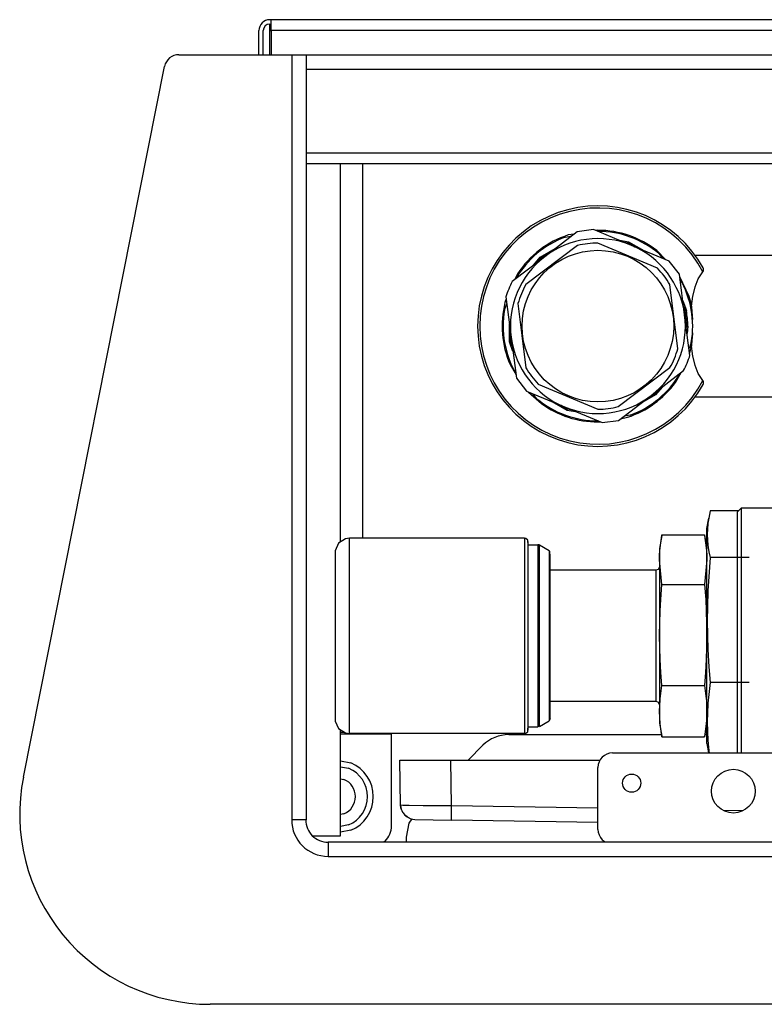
# Model space of a CAD drawing. Header units: millimetres. Extents: x -368 to 367, y 0 to 87.
# Tile 1 of 9: x -368 to -301, y 0 to 87. Entities that reach past the tile are written whole.
import ezdxf

# ---------------------------------------------------------------- set-up
doc = ezdxf.new("R2010")
doc.units = ezdxf.units.MM

# ---------------------------------------------------------------- blocks, each defined once
blk = doc.blocks.new('B0176_213036B_LAMIERA_ESTETICA_POSTERIORE__50', base_point=(-85095, 64823.81))
at = {"color": 7, "linetype": 'Continuous'}
for p, q in [((-85093.3, 64828.61), (-85093.5, 64828.61)), ((-85093.5, 64828.01), (-85093.3, 64828.01)), ((-85093.5, 64827.11), (-85093.5, 64828.01)), ((-85093.3, 64827.11), (-85093.3, 64828.61)), ((-84026.5, 64828.61), (-85093.3, 64828.61)), ((-85095, 64823.81), (-85095, 64827.11)), ((-85094.4, 64823.81), (-85094.4, 64827.11)), ((-85093.5, 64823.81), (-85093.5, 64827.11)), ((-85093.3, 64827.11), (-85093.3, 64823.81))]:
    blk.add_line(p, q, dxfattribs=at)
at = {"color": 124, "linetype": 'Continuous'}
for p in [(-85093.5, 64827.11), (-84026.5, 64827.11)]:
    blk.add_line(p, (-85093.3, 64827.11), dxfattribs=at)
at = {"color": 7, "linetype": 'Continuous'}
for radius in [1.5, 0.9]:
    blk.add_arc((-85093.5, 64827.11), radius, 90, 180, dxfattribs=at)

msp = doc.modelspace()

# ---------------------------------------------------------------- linework, layer by layer
at = {"color": 7, "linetype": 'Continuous'}
for p, q in [((-353.368, 84.141), (-343.358, 84.141)), ((-343.358, 84.141), (-342.064, 84.141)), ((-342.064, 84.141), (342.064, 84.141)), ((-342.064, 84.141), (-342.064, 84.132)), ((-342.064, 84.132), (-342.064, 84.112)), ((-342.064, 84.112), (-342.064, 82.846)), ((-367.176, 19.991), (-354.637, 83.098)), ((-293.521, -0.194), (-350.607, -0.194))]:
    msp.add_line(p, q, dxfattribs=at)
at = {"color": 9, "linetype": 'Continuous'}
for p, q in [((-343.358, 84.141), (-343.358, 16.181)), ((-342.064, 82.846), (-342.064, 75.403)), ((-342.064, 75.403), (-342.064, 74.432)), ((342.064, 75.403), (-342.064, 75.403)), ((342.064, 74.432), (-342.064, 74.432)), ((-342.064, 74.432), (-342.064, 16.181)), ((-339.022, 40.862), (-339.022, 74.432)), ((-337.08, 74.432), (-337.08, 41.2)), ((-318.013, 68.411), (-320.899, 66.199)), ((-318.274, 68.21), (-318.804, 68.127)), ((-316.557, 68.602), (-318.013, 68.411)), ((-313.198, 67.208), (-316.557, 68.602)), ((-316.174, 68.543), (-316.349, 68.515)), ((-316.184, 68.447), (-316.174, 68.448)), ((-319.052, 67.941), (-318.499, 68.038)), ((-310.883, 65.177), (-316.178, 67.413)), ((-314.361, 67.691), (-313.446, 67.529)), ((-313.881, 67.492), (-313.485, 67.422)), ((-313.485, 67.422), (-312.905, 67.087)), ((-313.446, 67.529), (-312.105, 66.755)), ((-317.983, 67.188), (-322.566, 63.721)), ((-321.301, 66.144), (-319.959, 66.919)), ((-309.84, 65.815), (-313.198, 67.208)), ((-310.182, 65.957), (-310.948, 66.749)), ((-310.766, 66.48), (-310.405, 66.05)), ((-320.899, 66.199), (-323.785, 63.986)), ((-321.898, 65.433), (-321.301, 66.144)), ((-321.486, 65.749), (-321.228, 66.057)), ((-321.228, 66.057), (-320.647, 66.392)), ((-308.946, 64.649), (-309.84, 65.815)), ((-307.559, 66.345), (-297.785, 66.345)), ((-307.111, 64.499), (-306.857, 64.854)), ((-306.857, 64.854), (-306.809, 64.936)), ((-306.796, 65.116), (-306.831, 65.207)), ((-306.809, 64.936), (-306.788, 65.025)), ((-306.787, 65.045), (-306.796, 65.116)), ((-306.788, 65.025), (-306.787, 65.045)), ((-323.298, 64.688), (-323.546, 64.17)), ((-323.464, 64.232), (-323.461, 64.241)), ((-308.473, 61.044), (-308.946, 64.649)), ((-308.082, 62.664), (-308.914, 64.401)), ((-308.894, 64.249), (-308.887, 64.241)), ((-307.55, 63.52), (-307.261, 64.235)), ((-307.261, 64.235), (-307.111, 64.499)), ((-309.075, 58.024), (-309.786, 63.727)), ((-307.727, 62.787), (-307.55, 63.52)), ((-324.326, 62.46), (-324.423, 62.123)), ((-324.348, 62.63), (-323.875, 59.024)), ((-308.637, 62.292), (-308.319, 61.419)), ((-307.854, 61.815), (-307.782, 62.453)), ((-307.782, 62.453), (-307.739, 62.722)), ((-307.739, 62.722), (-307.727, 62.787)), ((-324.46, 61.495), (-324.268, 62.023)), ((-323.274, 62.045), (-322.918, 59.193)), ((-308.569, 61.777), (-308.432, 61.399)), ((-307.854, 61.815), (-307.859, 61.734)), ((-307.859, 61.734), (-307.84, 61.3)), ((-307.84, 61.3), (-307.781, 60.626)), ((-308.001, 57.439), (-308.473, 61.044)), ((-324.029, 58.649), (-324.029, 60.199)), ((-308.313, 60.034), (-308.324, 59.905)), ((-308.198, 60.034), (-308.255, 59.381)), ((-323.712, 57.777), (-324.029, 58.649)), ((-323.916, 58.669), (-323.916, 59.339)), ((-323.779, 58.292), (-323.916, 58.669)), ((-323.875, 59.024), (-323.402, 55.419)), ((-322.918, 59.193), (-322.562, 56.342)), ((-307.84, 58.768), (-307.858, 58.333)), ((-307.789, 59.336), (-307.84, 58.768)), ((-307.781, 59.443), (-307.789, 59.336)), ((-307.888, 58.573), (-308.08, 58.045)), ((-308.024, 57.619), (-307.854, 58.253)), ((-307.858, 58.333), (-307.854, 58.253)), ((-307.782, 57.616), (-307.854, 58.253)), ((-307.739, 57.347), (-307.782, 57.616)), ((-307.727, 57.282), (-307.739, 57.347)), ((-307.55, 56.548), (-307.727, 57.282)), ((-323.966, 56.616), (-323.439, 55.697)), ((-314.366, 52.881), (-309.783, 56.348)), ((-311.449, 53.87), (-308.563, 56.082)), ((-307.261, 55.833), (-307.55, 56.548)), ((-323.455, 55.82), (-323.461, 55.827)), ((-323.402, 55.419), (-322.509, 54.253)), ((-309.29, 55.033), (-308.787, 55.911)), ((-308.884, 55.836), (-308.887, 55.827)), ((-307.111, 55.569), (-307.261, 55.833)), ((-306.857, 55.214), (-307.111, 55.569)), ((-306.808, 55.13), (-306.857, 55.214)), ((-306.788, 55.041), (-306.808, 55.13)), ((-322.509, 54.253), (-319.15, 52.86)), ((-321.465, 54.891), (-316.171, 52.656)), ((-310.863, 54.32), (-311.121, 54.012)), ((-310.451, 54.636), (-311.047, 53.924)), ((-306.831, 54.862), (-306.796, 54.952)), ((-306.796, 54.952), (-306.787, 55.024)), ((-306.787, 55.024), (-306.788, 55.041)), ((-322.332, 54.18), (-321.176, 53.15)), ((-321.583, 53.589), (-321.944, 54.019)), ((-314.335, 51.658), (-311.449, 53.87)), ((-311.047, 53.924), (-312.389, 53.15)), ((-311.121, 54.012), (-311.701, 53.677)), ((-297.785, 53.724), (-307.559, 53.724)), ((-318.902, 52.539), (-320.244, 53.314)), ((-318.863, 52.647), (-319.443, 52.982)), ((-319.15, 52.86), (-315.792, 51.467)), ((-317.988, 52.378), (-318.902, 52.539)), ((-318.468, 52.577), (-318.863, 52.647)), ((-316.165, 51.622), (-316.174, 51.62)), ((-315.792, 51.467), (-314.335, 51.658)), ((-314.161, 51.791), (-313.545, 51.942)), ((-313.296, 52.128), (-313.85, 52.03)), ((-316.174, 51.525), (-315.973, 51.542)), ((-303.456, 43.853), (-303.78, 43.53)), ((-295.634, 43.853), (-303.456, 43.853)), ((-303.456, 43.853), (-303.456, 32.527)), ((-306.498, 42.074), (-306.339, 42.977)), ((-306.339, 42.977), (-306.407, 42.527)), ((-306.205, 43.62), (-306.339, 42.977)), ((-303.69, 43.62), (-306.205, 43.62)), ((-303.78, 30.288), (-303.78, 43.53)), ((-306.498, 32.527), (-306.498, 42.074)), ((-306.407, 42.527), (-306.458, 41.971)), ((-338.577, 41.147), (-339.191, 40.753)), ((-338.213, 41.2), (-338.577, 41.147)), ((-322.679, 41.2), (-338.213, 41.2)), ((-338.213, 31.293), (-338.213, 41.2)), ((-322.568, 41.18), (-322.679, 41.2)), ((-322.679, 41.2), (-322.679, 23.854)), ((-322.399, 41.038), (-322.568, 41.18)), ((-310.502, 41.448), (-310.705, 40.294)), ((-310.653, 40.352), (-310.502, 41.448)), ((-310.502, 41.448), (-310.493, 41.495)), ((-310.493, 41.495), (-306.71, 41.495)), ((-306.71, 41.495), (-306.702, 41.448)), ((-306.702, 41.448), (-306.498, 40.294)), ((-306.702, 41.448), (-306.55, 40.352)), ((-306.458, 41.971), (-306.47, 41.547)), ((-306.47, 41.547), (-306.451, 41.021)), ((-339.191, 40.753), (-339.494, 40.09)), ((-322.36, 40.82), (-322.399, 41.038)), ((-322.37, 40.538), (-322.399, 41.038)), ((-322.384, 40.779), (-322.36, 40.82)), ((-322.376, 39.979), (-322.37, 40.538)), ((-322.375, 40.617), (-321.509, 40.617)), ((-322.367, 40.617), (-322.36, 40.82)), ((-321.399, 40.598), (-321.509, 40.617)), ((-321.509, 40.617), (-321.509, 24.436)), ((-321.348, 40.574), (-321.399, 40.598)), ((-320.495, 40.081), (-321.348, 40.574)), ((-321.348, 31.925), (-321.348, 40.574)), ((-310.705, 40.294), (-310.705, 39.289)), ((-310.695, 39.763), (-310.653, 40.352)), ((-306.55, 40.352), (-306.509, 39.763)), ((-306.451, 41.021), (-306.407, 40.567)), ((-306.407, 40.567), (-306.316, 39.994)), ((-339.494, 40.09), (-339.507, 39.905)), ((-339.507, 39.905), (-339.507, 25.447)), ((-322.37, 39.551), (-322.376, 39.979)), ((-322.373, 38.523), (-322.37, 39.551)), ((-320.435, 40.022), (-320.495, 40.081)), ((-320.495, 40.081), (-320.495, 24.972)), ((-320.414, 39.612), (-320.435, 40.022)), ((-320.414, 25.195), (-320.414, 39.612)), ((-310.705, 39.289), (-310.695, 39.763)), ((-306.509, 39.763), (-306.498, 39.289)), ((-306.205, 39.474), (-306.338, 37.769)), ((-306.316, 39.994), (-306.205, 39.474)), ((-302.737, 39.474), (-306.205, 39.474)), ((-322.372, 36.599), (-322.373, 38.523)), ((-310.71, 38.619), (-310.821, 38.428)), ((-310.705, 38.676), (-310.71, 38.619)), ((-310.493, 37.083), (-310.705, 39.289)), ((-310.705, 39.289), (-310.705, 32.599)), ((-306.498, 39.289), (-306.71, 37.083)), ((-311.029, 38.352), (-320.414, 38.352)), ((-310.821, 38.428), (-311.029, 38.352)), ((-311.029, 38.352), (-311.029, 35.439)), ((-306.338, 37.769), (-306.407, 36.549)), ((-310.596, 35.757), (-310.493, 37.083)), ((-310.493, 37.083), (-306.71, 37.083)), ((-306.71, 37.083), (-306.607, 35.757)), ((-322.37, 29.058), (-322.372, 36.599)), ((-306.407, 36.549), (-306.458, 35.062)), ((-311.029, 35.439), (-311.029, 26.702)), ((-310.653, 34.76), (-310.596, 35.757)), ((-306.607, 35.757), (-306.55, 34.76)), ((-306.458, 35.062), (-306.47, 33.927)), ((-310.705, 32.599), (-310.653, 34.76)), ((-306.55, 34.76), (-306.498, 32.599)), ((-306.47, 33.927), (-306.451, 32.521)), ((-310.705, 32.525), (-310.705, 32.599)), ((-310.705, 32.599), (-310.705, 25.837)), ((-310.653, 30.437), (-310.705, 32.525)), ((-306.498, 32.525), (-306.55, 30.437)), ((-306.498, 32.599), (-306.498, 32.525)), ((-306.498, 22.98), (-306.498, 32.527)), ((-306.451, 32.521), (-306.407, 31.306)), ((-303.456, 32.527), (-303.456, 22.849)), ((-321.348, 24.48), (-321.348, 31.925)), ((-338.213, 23.854), (-338.213, 31.293)), ((-306.407, 31.306), (-306.316, 29.772)), ((-310.585, 29.271), (-310.653, 30.437)), ((-306.55, 30.437), (-306.618, 29.271)), ((-306.316, 29.772), (-306.205, 28.381)), ((-303.78, 23.126), (-303.78, 30.288)), ((-322.368, 25.829), (-322.37, 29.058)), ((-310.493, 28.115), (-310.585, 29.271)), ((-306.618, 29.271), (-306.71, 28.115)), ((-310.653, 26.935), (-310.493, 28.115)), ((-310.493, 28.115), (-306.71, 28.115)), ((-306.71, 28.115), (-306.55, 26.935)), ((-306.205, 28.381), (-306.338, 27.313)), ((-302.737, 28.381), (-306.205, 28.381)), ((-306.338, 27.313), (-306.407, 26.549)), ((-311.029, 26.702), (-320.414, 26.702)), ((-310.821, 26.626), (-311.029, 26.702)), ((-310.71, 26.434), (-310.821, 26.626)), ((-310.705, 26.749), (-310.71, 26.434)), ((-310.705, 25.837), (-310.66, 26.857)), ((-310.66, 26.857), (-310.653, 26.935)), ((-306.55, 26.935), (-306.543, 26.857)), ((-306.543, 26.857), (-306.498, 25.837)), ((-306.407, 26.549), (-306.458, 25.618)), ((-339.507, 25.447), (-339.494, 24.964)), ((-322.37, 25.503), (-322.368, 25.829)), ((-322.366, 24.692), (-322.37, 25.503)), ((-310.691, 25.272), (-310.705, 25.837)), ((-310.705, 25.837), (-310.705, 24.76)), ((-306.498, 25.837), (-306.512, 25.272)), ((-306.458, 25.618), (-306.47, 24.907)), ((-339.494, 24.964), (-339.191, 24.301)), ((-322.37, 24.516), (-322.366, 24.692)), ((-322.36, 24.234), (-322.37, 24.516)), ((-321.452, 24.537), (-321.509, 24.436)), ((-321.399, 24.546), (-321.452, 24.537)), ((-321.372, 24.558), (-321.399, 24.546)), ((-321.348, 24.48), (-321.372, 24.558)), ((-321.348, 24.48), (-320.495, 24.972)), ((-321.348, 24.57), (-321.348, 24.48)), ((-320.435, 25.115), (-320.495, 24.972)), ((-320.414, 25.195), (-320.435, 25.115)), ((-310.705, 24.76), (-310.502, 23.605)), ((-310.653, 24.739), (-310.691, 25.272)), ((-310.493, 23.559), (-310.653, 24.739)), ((-306.55, 24.739), (-306.71, 23.559)), ((-306.498, 24.76), (-306.702, 23.605)), ((-306.512, 25.272), (-306.55, 24.739)), ((-306.47, 24.907), (-306.451, 24.026)), ((-339.191, 24.301), (-338.577, 23.906)), ((-339.022, 14.757), (-339.022, 24.192)), ((-339.022, 23.977), (-338.687, 23.977)), ((-339.022, 23.815), (-334.491, 23.815)), ((-338.577, 23.906), (-338.213, 23.854)), ((-322.679, 23.854), (-338.213, 23.854)), ((-334.491, 23.854), (-334.491, 23.815)), ((-334.491, 15.663), (-334.491, 23.815)), ((-324.089, 23.754), (-310.528, 23.754)), ((-322.679, 23.854), (-322.568, 23.873)), ((-322.568, 23.873), (-322.399, 24.016)), ((-322.399, 24.016), (-322.384, 24.275)), ((-322.399, 24.016), (-322.36, 24.234)), ((-322.384, 24.275), (-322.375, 24.436)), ((-322.367, 24.436), (-321.509, 24.436)), ((-306.676, 23.754), (-306.498, 23.754)), ((-306.451, 24.026), (-306.407, 23.266)), ((-327.695, 21.488), (-326.378, 22.806)), ((-310.502, 23.605), (-310.493, 23.559)), ((-310.493, 23.559), (-306.71, 23.559)), ((-306.71, 23.559), (-306.702, 23.605)), ((-306.498, 22.98), (-306.349, 22.135)), ((-306.407, 23.266), (-306.316, 22.305)), ((-303.78, 22.135), (-303.78, 23.126)), ((-303.456, 22.849), (-303.456, 22.135)), ((-314.88, 22.135), (-258.247, 22.135)), ((-306.316, 22.305), (-306.295, 22.135)), ((-339.022, 21.424), (-338.107, 21.242)), ((-333.759, 21.488), (-329.229, 21.488)), ((-333.689, 17.5), (-333.759, 21.488)), ((-329.229, 21.488), (-315.974, 21.488)), ((-329.158, 17.443), (-329.229, 21.488)), ((-339.022, 20.906), (-338.305, 20.763)), ((-316.174, 15.339), (-316.174, 20.841)), ((-339.022, 19.838), (-338.714, 19.777)), ((-333.669, 17.297), (-333.689, 17.5)), ((-333.493, 17.47), (-333.689, 17.5)), ((-333.689, 17.5), (-333.669, 17.297)), ((-338.714, 16.727), (-339.022, 16.666)), ((-333.629, 17.133), (-333.669, 17.297)), ((-333.669, 17.297), (-333.629, 17.133)), ((-333.629, 17.133), (-333.586, 17.016)), ((-333.586, 17.016), (-333.516, 16.875)), ((-333.516, 16.875), (-333.468, 16.798)), ((-332.925, 17.448), (-333.493, 17.47)), ((-333.468, 16.798), (-333.31, 16.607)), ((-331.675, 17.434), (-332.925, 17.448)), ((-329.158, 17.443), (-331.675, 17.434)), ((-329.181, 16.172), (-329.158, 17.443)), ((-316.174, 17.217), (-329.158, 17.443)), ((-303.321, 16.992), (-305.011, 17.022)), ((-342.105, 16.181), (-343.358, 16.181)), ((-342.105, 16.181), (-342.064, 16.181)), ((-338.305, 15.741), (-339.022, 15.598)), ((-333.227, 16.531), (-333.31, 16.607)), ((-333.31, 16.607), (-333.227, 16.531)), ((-333.118, 16.449), (-333.227, 16.531)), ((-333.227, 16.531), (-333.118, 16.449)), ((-332.95, 15.885), (-333.197, 14.646)), ((-332.9, 16.331), (-333.118, 16.449)), ((-333.118, 16.449), (-332.9, 16.331)), ((-332.691, 16.273), (-332.95, 15.885)), ((-332.9, 16.331), (-332.837, 16.306)), ((-332.837, 16.306), (-332.784, 16.288)), ((-332.784, 16.288), (-332.417, 16.228)), ((-332.417, 16.228), (-329.181, 16.172)), ((-316.174, 15.944), (-329.181, 16.172)), ((-338.107, 15.262), (-339.022, 15.08)), ((-341.499, 14.757), (-339.022, 14.757)), ((-340.122, 14.239), (-292.874, 14.239)), ((-340.122, 14.198), (-340.122, 14.239)), ((-340.122, 14.198), (-340.122, 12.945)), ((-335.06, 14.29), (-335.136, 14.239)), ((-333.197, 14.646), (-333.197, 14.239)), ((-315.795, 14.424), (-315.518, 14.239)), ((-340.122, 12.945), (-292.874, 12.945))]:
    msp.add_line(p, q, dxfattribs=at)
at = {"color": 124, "linetype": 'Continuous'}
msp.add_line((-342.064, 82.846), (342.064, 82.846), dxfattribs=at)
at = {"color": 9, "linetype": 'Continuous'}
for centre, radius in [((-316.174, 60.034), 6.731), ((-313.176, 19.449), 0.809), ((-304.144, 18.733), 1.942)]:
    msp.add_circle(centre, radius, dxfattribs=at)
at = {"color": 7, "linetype": 'Continuous'}
for centre, radius, start, end in [((-353.368, 82.846), 1.294, 90, 168.76222), ((-350.607, 16.699), 16.893, 168.76222, 270)]:
    msp.add_arc(centre, radius, start, end, dxfattribs=at)
at = {"color": 9, "linetype": 'Continuous'}
for centre, radius, start, end in [((-316.174, 60.034), 10.679, 28.96816, 331.03184), ((-316.174, 60.034), 10.49, 27.35531, 332.64469), ((-316.174, 60.034), 8.509, 52.10523, 89.99995), ((-316.174, 60.034), 8.414, 49.99999, 89.99997), ((-316.174, 60.034), 8.414, 109.99998, 150.00001), ((-316.174, 60.034), 8.509, 107.99994, 146.84208), ((-316.174, 60.034), 7.767, 67.47051, 127.47051), ((-316.174, 60.034), 7.378, 90.02688, 104.18779), ((-316.174, 60.034), 7.767, 7.47051, 67.47051), ((-316.174, 60.034), 7.767, 127.47051, 187.47051), ((-316.174, 60.034), 7.378, 30.02688, 44.18779), ((-316.174, 60.034), 8.576, 152.55813, 162.38288), ((-316.174, 60.034), 8.414, 350.00014, 30.00011), ((-316.174, 60.034), 7.378, 150.02688, 164.18779), ((-316.174, 60.034), 8.509, 165.78956, 203.68431), ((-316.174, 60.034), 8.509, 12.08305, 17.99968), ((-316.174, 60.034), 8.414, 169.99992, 209.99993), ((-316.174, 60.034), 7.862, 0.00001, 10.00002), ((-316.174, 60.034), 7.976, 359.99971, 9.9997), ((-316.174, 60.034), 7.767, 307.47051, 7.47051), ((-316.174, 60.034), 7.767, 187.47051, 247.47051), ((-316.174, 60.034), 7.378, 330.02688, 344.18779), ((-316.174, 60.034), 8.576, 332.55813, 342.38288), ((-316.174, 60.034), 7.378, 210.02688, 224.18779), ((-316.174, 60.034), 8.414, 289.99997, 329.99998), ((-316.174, 60.034), 8.509, 287.99989, 323.99995), ((-316.174, 60.034), 8.414, 229.99999, 269.99996), ((-316.174, 60.034), 7.767, 247.47051, 307.47051), ((-316.174, 60.034), 8.509, 233.99999, 270.00002), ((-316.174, 60.034), 7.378, 270.02688, 284.18779), ((-324.089, 20.517), 3.236, 90, 135), ((-314.88, 20.841), 1.294, 90, 180), ((-339.345, 18.252), 3.236, 292.49985, 67.50015), ((-339.345, 18.252), 2.718, 292.49975, 67.50025), ((-339.345, 18.252), 1.65, 292.5, 67.5), ((-340.122, 16.181), 3.236, 180, 270), ((-340.122, 16.181), 1.983, 179.99999, 270.00001), ((-336.433, 15.663), 1.942, 315.00089, 0.0005), ((-314.88, 15.339), 1.294, 179.99995, 224.99993)]:
    msp.add_arc(centre, radius, start, end, dxfattribs=at)

# ---------------------------------------------------------------- block references
at = {"xscale": 0.6472349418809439, "yscale": 0.6472349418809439, "zscale": 0.6472349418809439}
msp.add_blockref('B0176_213036B_LAMIERA_ESTETICA_POSTERIORE__50', (-346.271, 84.141), dxfattribs=at)

doc.saveas('drawing.dxf')
